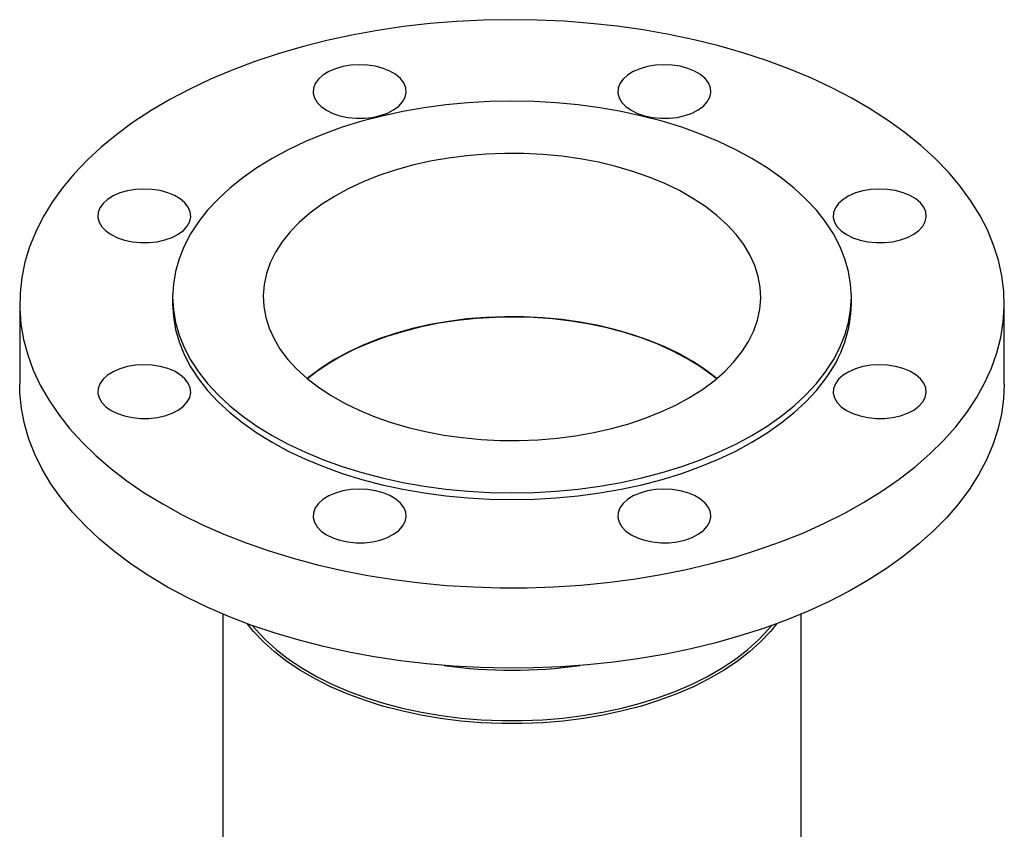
# Model space of a CAD drawing. Header units: inches. Extents: x -13.1 to 37.4, y 0.4 to 33.9.
# Tile 14 of 14: x 28.2 to 37.4, y 26.3 to 33.9. Entities that reach past the tile are written whole.
import ezdxf

# ---------------------------------------------------------------- set-up
doc = ezdxf.new("R2010")
doc.units = ezdxf.units.IN
doc.header["$MEASUREMENT"] = 0

msp = doc.modelspace()

# ---------------------------------------------------------------- linework, layer by layer
at = {"color": 7, "linetype": 'Continuous', "lineweight": 25}
for p, q in [((29.598, 31.331), (29.598, 31.2667)), ((35.976, 31.2667), (35.976, 31.331)), ((28.161, 31.2667), (28.161, 30.5112)), ((37.413, 30.5112), (37.413, 31.2667)), ((34.4783, 30.7283), (34.3954, 30.7721)), ((30.0705, 28.3497), (30.0705, 22.5225)), ((35.5036, 22.5225), (35.5036, 28.3497))]:
    msp.add_line(p, q, dxfattribs=at)
at = {"color": 7, "linetype": 'Continuous', "lineweight": 25, "flags": 128}
for points in [[(37.0609, 30.2447), (37.1512, 30.381), (37.2284, 30.5199), (37.2925, 30.661), (37.343, 30.804), (37.38, 30.9483), (37.4033, 31.0935), (37.4128, 31.2393), (37.4084, 31.3852), (37.3903, 31.5307), (37.3585, 31.6754), (37.313, 31.819), (37.254, 31.9608), (37.1817, 32.1006), (37.0962, 32.2379), (36.9979, 32.3723), (36.8871, 32.5034), (36.764, 32.6308), (36.629, 32.7541), (36.4825, 32.873), (36.3251, 32.9871), (36.1571, 33.0961), (35.979, 33.1996), (35.7914, 33.2974), (35.5948, 33.3891), (35.3898, 33.4744), (35.1771, 33.5532), (34.9572, 33.6251), (34.7309, 33.69), (34.4988, 33.7477), (34.2615, 33.7979), (34.0199, 33.8406), (33.7745, 33.8757), (33.5263, 33.9029), (33.2758, 33.9223), (33.0239, 33.9337), (32.7712, 33.9372), (32.5186, 33.9327), (32.2668, 33.9203), (32.0166, 33.8999), (31.7686, 33.8717), (31.5237, 33.8357), (31.2826, 33.7921), (31.046, 33.7409), (30.8145, 33.6823), (30.5889, 33.6165), (30.3699, 33.5437), (30.1582, 33.4641), (29.9542, 33.3779), (29.7587, 33.2855), (29.5723, 33.187), (29.3954, 33.0828), (29.2287, 32.9732), (29.0726, 32.8584), (28.9275, 32.739), (28.794, 32.6151), (28.6724, 32.4872), (28.5631, 32.3557), (28.4664, 32.2209), (28.3826, 32.0833), (28.3119, 31.9432), (28.2546, 31.8011), (28.2108, 31.6574), (28.1807, 31.5126), (28.1643, 31.367), (28.1617, 31.2211), (28.1729, 31.0754), (28.1979, 30.9302), (28.2366, 30.786), (28.2888, 30.6433), (28.3545, 30.5024), (28.4334, 30.3638), (28.5254, 30.2279), (28.63, 30.0951), (28.747, 29.9658), (28.8761, 29.8404), (29.0169, 29.7192), (29.1689, 29.6027), (29.3317, 29.4911), (29.5048, 29.3848), (29.6877, 29.2841), (29.8799, 29.1894), (30.0807, 29.1008), (30.2896, 29.0188), (30.506, 28.9434), (30.7292, 28.8749), (30.9585, 28.8136), (31.1933, 28.7597), (31.4328, 28.7132), (31.6764, 28.6743), (31.9233, 28.6431), (32.1728, 28.6198), (32.4241, 28.6044), (32.6765, 28.5969), (32.9292, 28.5974), (33.1815, 28.6059), (33.4326, 28.6223), (33.6818, 28.6466), (33.9283, 28.6787), (34.1714, 28.7186), (34.4104, 28.766), (34.6445, 28.8209), (34.8731, 28.8831), (35.0954, 28.9524), (35.3109, 29.0287), (35.5189, 29.1116), (35.7187, 29.2009), (35.9097, 29.2964), (36.0914, 29.3978), (36.2633, 29.5048), (36.4248, 29.617), (36.5754, 29.7341), (36.7147, 29.8558), (36.8423, 29.9818), (36.9578, 30.1115), (37.0609, 30.2447)], [(31.7595, 33.1649), (31.7828, 33.2081), (31.7925, 33.253), (31.7881, 33.2981), (31.7698, 33.3421), (31.7382, 33.3835), (31.6943, 33.421), (31.6395, 33.4533), (31.5756, 33.4795), (31.5047, 33.4987), (31.4289, 33.5102), (31.3508, 33.5137), (31.2729, 33.5092), (31.1976, 33.4967), (31.1274, 33.4766), (31.0645, 33.4496), (31.011, 33.4166), (30.9686, 33.3785), (30.9386, 33.3367), (30.922, 33.2925), (30.9194, 33.2473), (30.9308, 33.2026), (30.9558, 33.1597), (30.9937, 33.1201), (31.0433, 33.0851), (31.1028, 33.0557), (31.1705, 33.033), (31.2442, 33.0176), (31.3214, 33.01), (31.3998, 33.0105), (31.4767, 33.0191), (31.5497, 33.0354), (31.6165, 33.0591), (31.675, 33.0892), (31.7231, 33.1249), (31.7595, 33.1649)], [(34.6221, 33.1649), (34.6454, 33.2081), (34.6551, 33.253), (34.6507, 33.2981), (34.6324, 33.3421), (34.6008, 33.3835), (34.5569, 33.421), (34.5021, 33.4533), (34.4382, 33.4795), (34.3673, 33.4987), (34.2915, 33.5102), (34.2134, 33.5137), (34.1355, 33.5092), (34.0602, 33.4967), (33.99, 33.4766), (33.9271, 33.4496), (33.8736, 33.4166), (33.8312, 33.3785), (33.8012, 33.3367), (33.7846, 33.2925), (33.782, 33.2473), (33.7934, 33.2026), (33.8184, 33.1597), (33.8563, 33.1201), (33.9059, 33.0851), (33.9654, 33.0557), (34.0331, 33.033), (34.1068, 33.0176), (34.184, 33.01), (34.2624, 33.0105), (34.3393, 33.0191), (34.4123, 33.0354), (34.4791, 33.0591), (34.5375, 33.0892), (34.5857, 33.1249), (34.6221, 33.1649)], [(35.7332, 30.6265), (35.8068, 30.7392), (35.8673, 30.8545), (35.9147, 30.9718), (35.9487, 31.0907), (35.9692, 31.2106), (35.976, 31.331), (35.9692, 31.4514), (35.9487, 31.5713), (35.9147, 31.6901), (35.8673, 31.8075), (35.8068, 31.9227), (35.7332, 32.0355), (35.6471, 32.1452), (35.5488, 32.2515), (35.4386, 32.3538), (35.317, 32.4517), (35.1846, 32.5448), (35.042, 32.6327), (34.8897, 32.7151), (34.7283, 32.7915), (34.5587, 32.8617), (34.3815, 32.9253), (34.1975, 32.9821), (34.0074, 33.0318), (33.8121, 33.0742), (33.6124, 33.1092), (33.4092, 33.1366), (33.2033, 33.1562), (32.9956, 33.168), (32.787, 33.1719), (32.5784, 33.168), (32.3708, 33.1562), (32.1649, 33.1366), (31.9616, 33.1092), (31.762, 33.0742), (31.5666, 33.0318), (31.3766, 32.9821), (31.1925, 32.9253), (31.0153, 32.8617), (30.8457, 32.7915), (30.6844, 32.7151), (30.5321, 32.6327), (30.3894, 32.5448), (30.257, 32.4517), (30.1355, 32.3538), (30.0253, 32.2515), (29.9269, 32.1452), (29.8408, 32.0355), (29.7673, 31.9227), (29.7067, 31.8075), (29.6593, 31.6901), (29.6253, 31.5713), (29.6049, 31.4514), (29.598, 31.331), (29.6049, 31.2106), (29.6253, 31.0907), (29.6593, 30.9718), (29.7067, 30.8545), (29.7673, 30.7392), (29.8408, 30.6265), (29.9269, 30.5168), (30.0253, 30.4105), (30.1355, 30.3082), (30.257, 30.2103), (30.3894, 30.1172), (30.5321, 30.0292), (30.6844, 29.9469), (30.8457, 29.8705), (31.0153, 29.8003), (31.1925, 29.7367), (31.3766, 29.6799), (31.5666, 29.6302), (31.762, 29.5877), (31.9616, 29.5528), (32.1649, 29.5254), (32.3708, 29.5058), (32.5784, 29.494), (32.787, 29.49), (32.9956, 29.494), (33.2033, 29.5058), (33.4092, 29.5254), (33.6124, 29.5528), (33.8121, 29.5877), (34.0074, 29.6302), (34.1975, 29.6799), (34.3815, 29.7367), (34.5587, 29.8003), (34.7283, 29.8705), (34.8897, 29.9469), (35.042, 30.0292), (35.1846, 30.1172), (35.317, 30.2103), (35.4386, 30.3082), (35.5488, 30.4105), (35.6471, 30.5168), (35.7332, 30.6265)], [(34.9476, 30.8143), (35.0098, 30.9113), (35.0589, 31.0108), (35.0947, 31.1121), (35.1169, 31.2148), (35.1255, 31.3181), (35.1203, 31.4214), (35.1015, 31.5243), (35.0691, 31.626), (35.0233, 31.726), (34.9643, 31.8236), (34.8926, 31.9184), (34.8085, 32.0097), (34.7126, 32.0971), (34.6054, 32.1799), (34.4875, 32.2578), (34.3596, 32.3302), (34.2225, 32.3968), (34.0769, 32.4571), (33.9238, 32.5108), (33.7641, 32.5576), (33.5985, 32.5971), (33.4283, 32.6293), (33.2542, 32.6538), (33.0775, 32.6706), (32.899, 32.6795), (32.7198, 32.6805), (32.5411, 32.6735), (32.3638, 32.6587), (32.189, 32.6361), (32.0177, 32.6059), (31.8509, 32.5681), (31.6896, 32.5231), (31.5347, 32.4711), (31.3872, 32.4124), (31.2479, 32.3474), (31.1176, 32.2764), (30.9972, 32.1999), (30.8872, 32.1182), (30.7884, 32.032), (30.7013, 31.9416), (30.6264, 31.8476), (30.5643, 31.7506), (30.5152, 31.6512), (30.4794, 31.5498), (30.4571, 31.4472), (30.4485, 31.3439), (30.4537, 31.2405), (30.4725, 31.1377), (30.505, 31.036), (30.5508, 30.936), (30.6097, 30.8383), (30.6814, 30.7436), (30.7655, 30.6522), (30.8614, 30.5649), (30.9687, 30.4821), (31.0866, 30.4042), (31.2144, 30.3318), (31.3516, 30.2652), (31.4971, 30.2049), (31.6502, 30.1512), (31.81, 30.1044), (31.9755, 30.0648), (32.1458, 30.0327), (32.3198, 30.0082), (32.4966, 29.9914), (32.6751, 29.9825), (32.8542, 29.9815), (33.0329, 29.9884), (33.2103, 30.0032), (33.3851, 30.0258), (33.5564, 30.0561), (33.7232, 30.0938), (33.8845, 30.1388), (34.0393, 30.1908), (34.1868, 30.2495), (34.3261, 30.3146), (34.4564, 30.3856), (34.5769, 30.4621), (34.6868, 30.5437), (34.7857, 30.63), (34.8727, 30.7204), (34.9476, 30.8143)], [(29.7353, 31.9964), (29.7587, 32.0396), (29.7683, 32.0845), (29.7639, 32.1296), (29.7456, 32.1736), (29.714, 32.215), (29.6701, 32.2525), (29.6154, 32.2848), (29.5515, 32.311), (29.4805, 32.3301), (29.4048, 32.3417), (29.3267, 32.3452), (29.2487, 32.3407), (29.1734, 32.3281), (29.1032, 32.3081), (29.0404, 32.2811), (28.9869, 32.248), (28.9444, 32.21), (28.9145, 32.1682), (28.8979, 32.124), (28.8952, 32.0788), (28.9066, 32.0341), (28.9317, 31.9912), (28.9696, 31.9516), (29.0191, 31.9166), (29.0787, 31.8872), (29.1464, 31.8645), (29.22, 31.849), (29.2973, 31.8415), (29.3756, 31.842), (29.4525, 31.8505), (29.5256, 31.8669), (29.5924, 31.8905), (29.6508, 31.9207), (29.699, 31.9564), (29.7353, 31.9964)], [(36.6462, 31.9964), (36.6696, 32.0396), (36.6792, 32.0845), (36.6748, 32.1296), (36.6565, 32.1736), (36.625, 32.215), (36.5811, 32.2525), (36.5263, 32.2848), (36.4624, 32.311), (36.3914, 32.3301), (36.3157, 32.3417), (36.2376, 32.3452), (36.1596, 32.3407), (36.0843, 32.3281), (36.0141, 32.3081), (35.9513, 32.2811), (35.8978, 32.248), (35.8553, 32.21), (35.8254, 32.1682), (35.8088, 32.124), (35.8062, 32.0788), (35.8175, 32.0341), (35.8426, 31.9912), (35.8805, 31.9516), (35.93, 31.9166), (35.9896, 31.8872), (36.0573, 31.8645), (36.1309, 31.849), (36.2082, 31.8415), (36.2865, 31.842), (36.3635, 31.8505), (36.4365, 31.8669), (36.5033, 31.8905), (36.5617, 31.9207), (36.6099, 31.9564), (36.6462, 31.9964)], [(29.598, 31.2667), (29.6049, 31.1463), (29.6253, 31.0264), (29.6593, 30.9075), (29.7067, 30.7902), (29.7673, 30.6749), (29.8408, 30.5622), (29.9269, 30.4525), (30.0253, 30.3462), (30.1355, 30.2439), (30.257, 30.146), (30.3894, 30.0529), (30.5321, 29.9649), (30.6844, 29.8826), (30.8457, 29.8062), (31.0153, 29.736), (31.1925, 29.6724), (31.3766, 29.6156), (31.5666, 29.5659), (31.762, 29.5234), (31.9616, 29.4885), (32.1649, 29.4611), (32.3708, 29.4415), (32.5784, 29.4297), (32.787, 29.4257), (32.9956, 29.4297), (33.2033, 29.4415), (33.4092, 29.4611), (33.6124, 29.4885), (33.8121, 29.5234), (34.0074, 29.5659), (34.1975, 29.6156), (34.3815, 29.6724), (34.5587, 29.736), (34.7283, 29.8062), (34.8897, 29.8826), (35.042, 29.9649), (35.1846, 30.0529), (35.317, 30.146), (35.4386, 30.2439), (35.5488, 30.3462), (35.6471, 30.4525), (35.7332, 30.5622)], [(34.7109, 30.5635), (34.6054, 30.6449), (34.4875, 30.7228), (34.3596, 30.7952), (34.2225, 30.8617), (34.0769, 30.922), (33.9238, 30.9757), (33.7641, 31.0225), (33.5985, 31.0621), (33.4283, 31.0942), (33.2542, 31.1188), (33.0775, 31.1355), (32.899, 31.1444), (32.7198, 31.1454), (32.5411, 31.1385), (32.3638, 31.1237), (32.189, 31.1011), (32.0177, 31.0708), (31.8509, 31.0331), (31.6896, 30.9881), (31.5347, 30.9361), (31.3872, 30.8774), (31.2479, 30.8124), (31.1176, 30.7414), (30.9972, 30.6648), (30.8872, 30.5832), (30.8631, 30.5635)], [(34.7085, 30.5615), (34.6604, 30.6001), (34.5477, 30.6805), (34.4247, 30.7557), (34.2921, 30.8253), (34.1507, 30.8887), (34.0013, 30.9458), (33.8447, 30.9961), (33.682, 31.0393), (33.5139, 31.0752), (33.3417, 31.1035), (33.1661, 31.1242), (32.9884, 31.137), (32.8094, 31.142), (32.6303, 31.139), (32.4522, 31.1281), (32.276, 31.1094), (32.1028, 31.083), (31.9336, 31.0489), (31.7695, 31.0075), (31.6113, 30.959), (31.46, 30.9036), (31.3165, 30.8417), (31.1816, 30.7737), (31.0561, 30.6998), (30.9408, 30.6207), (30.8655, 30.5615)], [(31.1787, 30.7721), (31.1566, 30.7608), (31.0957, 30.7283)], [(29.7353, 30.3439), (29.7587, 30.387), (29.7683, 30.4319), (29.7639, 30.4771), (29.7456, 30.5211), (29.714, 30.5625), (29.6701, 30.5999), (29.6154, 30.6323), (29.5515, 30.6584), (29.4805, 30.6776), (29.4048, 30.6891), (29.3267, 30.6927), (29.2487, 30.6881), (29.1734, 30.6756), (29.1032, 30.6555), (29.0404, 30.6285), (28.9869, 30.5955), (28.9444, 30.5575), (28.9145, 30.5157), (28.8979, 30.4715), (28.8952, 30.4263), (28.9066, 30.3815), (28.9317, 30.3387), (28.9696, 30.2991), (29.0191, 30.264), (29.0787, 30.2347), (29.1464, 30.2119), (29.22, 30.1965), (29.2973, 30.1889), (29.3756, 30.1894), (29.4525, 30.198), (29.5256, 30.2144), (29.5924, 30.238), (29.6508, 30.2681), (29.699, 30.3038), (29.7353, 30.3439)], [(36.6462, 30.3439), (36.6696, 30.387), (36.6792, 30.4319), (36.6748, 30.4771), (36.6565, 30.5211), (36.625, 30.5625), (36.5811, 30.5999), (36.5263, 30.6323), (36.4624, 30.6584), (36.3914, 30.6776), (36.3157, 30.6891), (36.2376, 30.6927), (36.1596, 30.6881), (36.0843, 30.6756), (36.0141, 30.6555), (35.9513, 30.6285), (35.8978, 30.5955), (35.8553, 30.5575), (35.8254, 30.5157), (35.8088, 30.4715), (35.8062, 30.4263), (35.8175, 30.3815), (35.8426, 30.3387), (35.8805, 30.2991), (35.93, 30.264), (35.9896, 30.2347), (36.0573, 30.2119), (36.1309, 30.1965), (36.2082, 30.1889), (36.2865, 30.1894), (36.3635, 30.198), (36.4365, 30.2144), (36.5033, 30.238), (36.5617, 30.2681), (36.6099, 30.3038), (36.6462, 30.3439)], [(31.0167, 28.044), (30.786, 28.1035), (30.5612, 28.1702), (30.3431, 28.2438), (30.1322, 28.3242), (29.9293, 28.4112), (29.7349, 28.5044), (29.5496, 28.6036), (29.374, 28.7085), (29.2086, 28.8188), (29.0538, 28.9342), (28.9102, 29.0542), (28.7782, 29.1786), (28.6581, 29.307), (28.5503, 29.4389), (28.4552, 29.5741), (28.373, 29.7121), (28.304, 29.8524), (28.2484, 29.9947), (28.2063, 30.1386), (28.1779, 30.2835), (28.1632, 30.4292), (28.161, 30.5112)], [(37.413, 30.5112), (37.4069, 30.3745), (37.3871, 30.2291), (37.3535, 30.0845), (37.3064, 29.9411), (37.2457, 29.7995), (37.1717, 29.66), (37.0846, 29.5231), (36.9848, 29.3891), (36.8723, 29.2584), (36.7477, 29.1315), (36.6113, 29.0087), (36.4635, 28.8903), (36.3046, 28.7769), (36.1353, 28.6686), (35.956, 28.5658), (35.7673, 28.4688), (35.5696, 28.3778), (35.3636, 28.2933), (35.15, 28.2154), (34.9293, 28.1443), (34.7022, 28.0803), (34.4694, 28.0236), (34.2315, 27.9742), (33.9894, 27.9325), (33.7437, 27.8984), (33.4951, 27.8722), (33.2444, 27.8538), (32.9923, 27.8433), (32.7396, 27.8408), (32.4871, 27.8463), (32.2354, 27.8598), (31.9855, 27.8811), (31.7378, 27.9103), (31.4934, 27.9473), (31.2528, 27.9919), (31.0167, 28.044)], [(31.7595, 29.1754), (31.7828, 29.2185), (31.7925, 29.2634), (31.7881, 29.3086), (31.7698, 29.3525), (31.7382, 29.3939), (31.6943, 29.4314), (31.6395, 29.4637), (31.5756, 29.4899), (31.5047, 29.5091), (31.4289, 29.5206), (31.3508, 29.5242), (31.2729, 29.5196), (31.1976, 29.5071), (31.1274, 29.487), (31.0645, 29.46), (31.011, 29.427), (30.9686, 29.3889), (30.9386, 29.3472), (30.922, 29.303), (30.9194, 29.2578), (30.9308, 29.213), (30.9558, 29.1702), (30.9937, 29.1306), (31.0433, 29.0955), (31.1028, 29.0662), (31.1705, 29.0434), (31.2442, 29.028), (31.3214, 29.0204), (31.3998, 29.0209), (31.4767, 29.0295), (31.5497, 29.0458), (31.6165, 29.0695), (31.675, 29.0996), (31.7231, 29.1353), (31.7595, 29.1754)], [(34.6221, 29.1754), (34.6454, 29.2185), (34.6551, 29.2634), (34.6507, 29.3086), (34.6324, 29.3525), (34.6008, 29.3939), (34.5569, 29.4314), (34.5021, 29.4637), (34.4382, 29.4899), (34.3673, 29.5091), (34.2915, 29.5206), (34.2134, 29.5242), (34.1355, 29.5196), (34.0602, 29.5071), (33.99, 29.487), (33.9271, 29.46), (33.8736, 29.427), (33.8312, 29.3889), (33.8012, 29.3472), (33.7846, 29.303), (33.782, 29.2578), (33.7934, 29.213), (33.8184, 29.1702), (33.8563, 29.1306), (33.9059, 29.0955), (33.9654, 29.0662), (34.0331, 29.0434), (34.1068, 29.028), (34.184, 29.0204), (34.2624, 29.0209), (34.3393, 29.0295), (34.4123, 29.0458), (34.4791, 29.0695), (34.5375, 29.0996), (34.5857, 29.1353), (34.6221, 29.1754)], [(35.2766, 28.2604), (35.2162, 28.186), (35.1233, 28.0878), (35.0184, 27.9936), (34.9022, 27.904), (34.7752, 27.8194), (34.6381, 27.7402), (34.4916, 27.6669), (34.3363, 27.5998), (34.1732, 27.5393), (34.003, 27.4856), (33.8266, 27.4391), (33.6449, 27.4), (33.4588, 27.3685), (33.2693, 27.3447), (33.0774, 27.3287), (32.884, 27.3207), (32.6901, 27.3207), (32.4966, 27.3287), (32.3047, 27.3447), (32.1152, 27.3685), (31.9291, 27.4), (31.7474, 27.4391), (31.571, 27.4856), (31.4008, 27.5393), (31.2377, 27.5998), (31.0825, 27.6669), (30.9359, 27.7402), (30.7988, 27.8194), (30.6718, 27.904), (30.5556, 27.9936), (30.4508, 28.0878), (30.3578, 28.186), (30.2975, 28.2604)], [(30.3453, 28.243), (30.3754, 28.2072), (30.4677, 28.1096), (30.5718, 28.0161), (30.6871, 27.9272), (30.8132, 27.8432), (30.9493, 27.7646), (31.0948, 27.6918), (31.2489, 27.6252), (31.4109, 27.5651), (31.5799, 27.5119), (31.755, 27.4657)], [(31.755, 27.4657), (31.9354, 27.4269), (32.1201, 27.3955), (32.3082, 27.3719), (32.4987, 27.3561), (32.6908, 27.3482), (32.8833, 27.3482), (33.0753, 27.3561), (33.2659, 27.3719), (33.454, 27.3955), (33.6387, 27.4269), (33.8191, 27.4657), (33.9942, 27.5119), (34.1631, 27.5651), (34.3251, 27.6252), (34.4792, 27.6918), (34.6247, 27.7646), (34.7608, 27.8432), (34.8869, 27.9272), (35.0023, 28.0161), (35.1063, 28.1096), (35.1986, 28.2072), (35.2287, 28.243)]]:
    msp.add_lwpolyline(points, dxfattribs=at)
at = {"color": 7, "linetype": 'Continuous', "lineweight": 25}
for centre, radius, start, end in [((34.7675, 31.289), 1.2087, 323.03473, 358.94109), ((32.787, 32.4381), 4.6161, 262.06851, 277.93149)]:
    msp.add_arc(centre, radius, start, end, dxfattribs=at)

doc.saveas('drawing.dxf')
